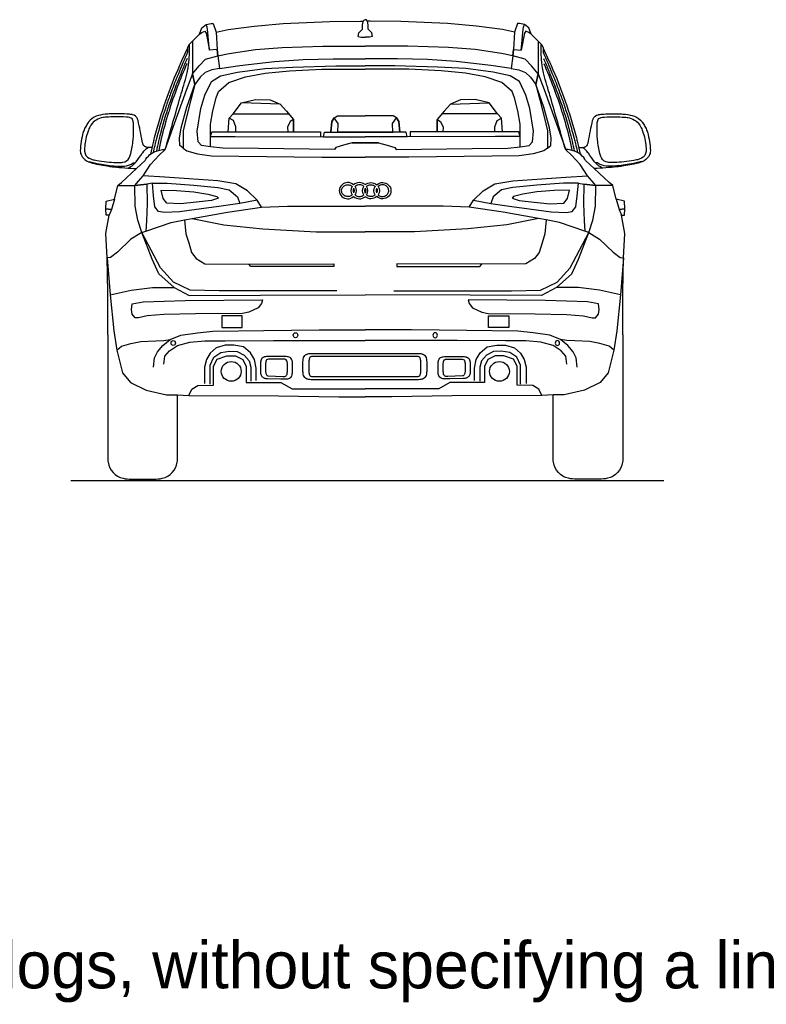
# Model space of a CAD drawing. Header units: millimetres. Extents: x -736 to -723.1, y -2314.2 to -2307.3.
# Tile 1 of 8: x -730.7 to -728, y -2314.2 to -2310.6. Entities that reach past the tile are written whole.
import ezdxf

# ---------------------------------------------------------------- set-up
doc = ezdxf.new("R2010")
doc.units = ezdxf.units.MM
doc.layers.add('DwgFree.com-Lineas perimetro', color=250, linetype='Continuous')

msp = doc.modelspace()

# ---------------------------------------------------------------- linework, layer by layer
at = {"layer": 'DwgFree.com-Lineas perimetro', "color": 18, "true_color": 0x000000}
for p, q in [((-729.9561, -2310.7976), (-729.8818, -2310.7863)), ((-729.8818, -2310.7863), (-729.7556, -2310.7727)), ((-729.7556, -2310.7727), (-729.6516, -2310.7653)), ((-729.6516, -2310.7653), (-729.5427, -2310.7628)), ((-729.1982, -2310.7653), (-729.3071, -2310.7628)), ((-729.0942, -2310.7727), (-729.1982, -2310.7653)), ((-728.9679, -2310.7863), (-729.0942, -2310.7727)), ((-728.8937, -2310.7976), (-728.9679, -2310.7863)), ((-730.3707, -2311.3089), (-730.3697, -2311.2814)), ((-730.3697, -2311.2814), (-730.339, -2311.2739)), ((-730.339, -2311.2739), (-730.3503, -2311.3116)), ((-728.4801, -2311.2814), (-728.5108, -2311.2739)), ((-728.5108, -2311.2739), (-728.4995, -2311.3116)), ((-728.4791, -2311.3089), (-728.4801, -2311.2814)), ((-730.3702, -2311.3321), (-730.3707, -2311.3089)), ((-730.3503, -2311.3116), (-730.3707, -2311.3089)), ((-730.3707, -2311.3089), (-730.3503, -2311.3116)), ((-730.3503, -2311.3116), (-730.3588, -2311.3326)), ((-728.4995, -2311.3116), (-728.4791, -2311.3089)), ((-728.4791, -2311.3089), (-728.4995, -2311.3116)), ((-728.4995, -2311.3116), (-728.491, -2311.3326)), ((-728.4796, -2311.3321), (-728.4791, -2311.3089)), ((-730.3708, -2311.3993), (-730.3588, -2311.3326)), ((-730.3588, -2311.3326), (-730.3702, -2311.3321)), ((-728.491, -2311.3326), (-728.4796, -2311.3321)), ((-728.479, -2311.3993), (-728.491, -2311.3326)), ((-730.3664, -2311.4878), (-730.3708, -2311.3993)), ((-728.4834, -2311.4878), (-728.479, -2311.3993)), ((-730.3636, -2311.6127), (-730.3664, -2311.4878)), ((-730.3664, -2311.4878), (-730.3549, -2311.6228)), ((-728.4834, -2311.4878), (-728.4949, -2311.6228)), ((-728.4862, -2311.6127), (-728.4834, -2311.4878)), ((-730.364, -2311.768), (-730.3636, -2311.6127)), ((-728.4858, -2311.768), (-728.4862, -2311.6127)), ((-730.3549, -2311.6228), (-730.3413, -2311.7544)), ((-728.4949, -2311.6228), (-728.5085, -2311.7544)), ((-730.3413, -2311.7544), (-730.3305, -2311.8243)), ((-728.5085, -2311.7544), (-728.5193, -2311.8243)), ((-730.3305, -2311.8243), (-730.3096, -2311.9066)), ((-728.5193, -2311.8243), (-728.5401, -2311.9066)), ((-729.9788, -2311.8831), (-729.9649, -2311.8572)), ((-729.9649, -2311.8572), (-729.9294, -2311.8448)), ((-729.9294, -2311.8448), (-729.8987, -2311.8457)), ((-729.8987, -2311.8457), (-729.8718, -2311.8591)), ((-729.8718, -2311.8591), (-729.8593, -2311.8841)), ((-728.978, -2311.8591), (-728.9905, -2311.8841)), ((-728.9511, -2311.8457), (-728.978, -2311.8591)), ((-728.9204, -2311.8448), (-728.9511, -2311.8457)), ((-728.8848, -2311.8572), (-728.9204, -2311.8448)), ((-728.871, -2311.8831), (-728.8848, -2311.8572)), ((-729.9788, -2311.9525), (-729.9788, -2311.8831)), ((-729.8593, -2311.8841), (-729.8593, -2311.9427)), ((-728.9905, -2311.8841), (-728.9905, -2311.9427)), ((-728.871, -2311.9525), (-728.871, -2311.8831)), ((-730.3096, -2311.9066), (-730.2806, -2311.9425)), ((-728.5401, -2311.9066), (-728.5692, -2311.9425)), ((-730.2806, -2311.9425), (-730.2232, -2311.9699)), ((-730.2232, -2311.9699), (-730.1497, -2311.987)), ((-730.0677, -2311.9903), (-730.0574, -2311.9669)), ((-730.0574, -2311.9669), (-730.0352, -2311.9537)), ((-730.0352, -2311.9537), (-729.9788, -2311.9525)), ((-729.8593, -2311.9427), (-729.7326, -2311.9427)), ((-729.7326, -2311.9427), (-729.6922, -2311.9657)), ((-729.6922, -2311.9657), (-729.4249, -2311.9657)), ((-729.1575, -2311.9657), (-729.4249, -2311.9657)), ((-729.1172, -2311.9427), (-729.1575, -2311.9657)), ((-728.9905, -2311.9427), (-729.1172, -2311.9427)), ((-728.8146, -2311.9537), (-728.871, -2311.9525)), ((-728.7923, -2311.9669), (-728.8146, -2311.9537)), ((-728.7821, -2311.9903), (-728.7923, -2311.9669)), ((-728.6265, -2311.9699), (-728.7001, -2311.987)), ((-728.5692, -2311.9425), (-728.6265, -2311.9699)), ((-730.1497, -2311.987), (-730.1093, -2311.987)), ((-730.1093, -2311.987), (-730.0677, -2311.9903)), ((-728.7405, -2311.987), (-728.7821, -2311.9903)), ((-728.7001, -2311.987), (-728.7405, -2311.987))]:
    msp.add_line(p, q, dxfattribs=at)
for points in [[(-730.0681, -2310.7117), (-730.0545, -2310.6981), (-730.0292, -2310.6727), (-730.021, -2310.6499), (-730.0046, -2310.6374), (-729.9863, -2310.6335), (-729.9793, -2310.6335), (-729.9687, -2310.6653), (-729.9645, -2310.729), (-729.9931, -2310.7304), (-729.9962, -2310.696), (-729.9989, -2310.6652), (-730.0017, -2310.6472), (-730.0046, -2310.6374)], [(-729.9687, -2310.6653), (-729.925, -2310.6551), (-729.8299, -2310.6431), (-729.7249, -2310.6332), (-729.5547, -2310.627), (-729.4425, -2310.625), (-729.4316, -2310.6249)], [(-729.4515, -2310.6811), (-729.4485, -2310.6674), (-729.4409, -2310.66), (-729.4354, -2310.6543), (-729.4354, -2310.6412), (-729.434, -2310.6302), (-729.4294, -2310.6199), (-729.4249, -2310.6199)], [(-729.3983, -2310.6811), (-729.4013, -2310.6674), (-729.4089, -2310.66), (-729.4144, -2310.6543), (-729.4144, -2310.6412), (-729.4158, -2310.6302), (-729.4204, -2310.6199), (-729.4249, -2310.6199)], [(-728.8811, -2310.6653), (-728.9248, -2310.6551), (-729.0199, -2310.6431), (-729.1248, -2310.6332), (-729.2951, -2310.627), (-729.4073, -2310.625), (-729.4182, -2310.6249)], [(-728.7817, -2310.7117), (-728.7953, -2310.6981), (-728.8206, -2310.6727), (-728.8288, -2310.6499), (-728.8452, -2310.6374), (-728.8635, -2310.6335), (-728.8705, -2310.6335), (-728.8811, -2310.6653), (-728.8853, -2310.729), (-728.8567, -2310.7304), (-728.8536, -2310.696), (-728.8509, -2310.6652), (-728.8481, -2310.6472), (-728.8452, -2310.6374)], [(-730.0292, -2310.6727), (-730.0211, -2310.6666), (-730.0098, -2310.6619), (-730.0056, -2310.6691), (-729.9931, -2310.7304)], [(-729.4515, -2310.6811), (-729.4398, -2310.6833), (-729.4249, -2310.6833)], [(-729.3983, -2310.6811), (-729.41, -2310.6833), (-729.4249, -2310.6833)], [(-728.8206, -2310.6727), (-728.8287, -2310.6666), (-728.84, -2310.6619), (-728.8442, -2310.6691), (-728.8567, -2310.7304)], [(-730.0545, -2310.6981), (-730.0545, -2310.817), (-730.0301, -2310.788), (-730.0081, -2310.7642), (-729.9622, -2310.7518), (-729.9645, -2310.729), (-729.9622, -2310.7518), (-729.9217, -2310.743), (-729.8256, -2310.728), (-729.7284, -2310.7209), (-729.5799, -2310.7165), (-729.4249, -2310.7165)], [(-728.7953, -2310.6981), (-728.7953, -2310.817), (-728.8197, -2310.788), (-728.8417, -2310.7642), (-728.8875, -2310.7518), (-728.8853, -2310.729), (-728.8875, -2310.7518), (-728.9281, -2310.743), (-729.0242, -2310.728), (-729.1214, -2310.7209), (-729.2699, -2310.7165), (-729.4249, -2310.7165)], [(-729.9622, -2310.7518), (-729.9561, -2310.7976), (-729.9841, -2310.8028), (-730.0082, -2310.8129), (-730.0274, -2310.8299), (-730.0469, -2310.8561), (-730.0545, -2310.817), (-730.0469, -2310.8561), (-730.0608, -2310.9117), (-730.0765, -2310.9743), (-730.0891, -2311.0245), (-730.0891, -2311.088), (-730.1009, -2311.0789), (-730.1019, -2311.0513), (-730.0961, -2311.0145), (-730.0753, -2310.9386), (-730.0469, -2310.8561)], [(-728.8875, -2310.7518), (-728.8937, -2310.7976), (-728.8657, -2310.8028), (-728.8416, -2310.8129), (-728.8224, -2310.8299), (-728.8029, -2310.8561), (-728.7953, -2310.817), (-728.8029, -2310.8561), (-728.789, -2310.9117), (-728.7733, -2310.9743), (-728.7607, -2311.0245), (-728.7607, -2311.088), (-728.7488, -2311.0789), (-728.7479, -2311.0513), (-728.7537, -2311.0145), (-728.7745, -2310.9386), (-728.8029, -2310.8561)], [(-729.4731, -2311.0684), (-729.4249, -2311.0684), (-729.4731, -2311.0684), (-729.5046, -2311.0777), (-729.5327, -2311.0859), (-729.5376, -2311.0932), (-729.8145, -2311.0897), (-729.9443, -2311.0887), (-729.9896, -2311.0839), (-730.0216, -2311.0784), (-730.0345, -2311.0648), (-730.0379, -2311.0268), (-730.025, -2310.9439), (-730.01, -2310.895), (-729.9862, -2310.8447), (-729.9523, -2310.825), (-729.8904, -2310.8107), (-729.7912, -2310.7978), (-729.6892, -2310.7924), (-729.532, -2310.7886), (-729.4249, -2310.7886)], [(-729.5427, -2310.7628), (-729.4249, -2310.7628)], [(-729.3071, -2310.7628), (-729.4249, -2310.7628)], [(-729.3767, -2311.0684), (-729.4249, -2311.0684), (-729.3767, -2311.0684), (-729.3452, -2311.0777), (-729.3171, -2311.0859), (-729.3122, -2311.0932), (-729.0352, -2311.0897), (-728.9055, -2311.0887), (-728.8601, -2311.0839), (-728.8282, -2311.0784), (-728.8153, -2311.0648), (-728.8119, -2311.0268), (-728.8248, -2310.9439), (-728.8398, -2310.895), (-728.8635, -2310.8447), (-728.8975, -2310.825), (-728.9594, -2310.8107), (-729.0586, -2310.7978), (-729.1606, -2310.7924), (-729.3177, -2310.7886), (-729.4249, -2310.7886)], [(-730.0545, -2310.817), (-730.0767, -2310.8742), (-730.1552, -2311.0944)], [(-729.9896, -2311.0839), (-729.9896, -2311.0456), (-729.9896, -2311.0003), (-729.9811, -2310.9515), (-729.9691, -2310.9044), (-729.9597, -2310.8813), (-729.9229, -2310.8487), (-729.8612, -2310.8282), (-729.7901, -2310.8153), (-729.7019, -2310.8059), (-729.5829, -2310.7999), (-729.4672, -2310.7999), (-729.4249, -2310.7999)], [(-728.8601, -2311.0839), (-728.8601, -2311.0456), (-728.8601, -2311.0003), (-728.8687, -2310.9515), (-728.8807, -2310.9044), (-728.8901, -2310.8813), (-728.9269, -2310.8487), (-728.9886, -2310.8282), (-729.0597, -2310.8153), (-729.1479, -2310.8059), (-729.2669, -2310.7999), (-729.3825, -2310.7999), (-729.4249, -2310.7999)], [(-728.7953, -2310.817), (-728.773, -2310.8742), (-728.6946, -2311.0944)], [(-729.9245, -2311.0289), (-729.9216, -2310.9785), (-729.9065, -2310.9634), (-729.8758, -2310.9229), (-729.8248, -2310.9113), (-729.772, -2310.9118), (-729.7349, -2310.9275), (-729.7122, -2310.9536), (-729.6865, -2310.9833), (-729.6865, -2311.0289), (-729.6865, -2310.9833), (-729.6994, -2310.9907), (-729.7081, -2311.0116), (-729.7076, -2311.0289)], [(-729.7349, -2310.9275), (-729.8758, -2310.9229)], [(-728.9253, -2311.0289), (-728.9282, -2310.9785), (-728.9433, -2310.9634), (-728.974, -2310.9229), (-729.025, -2310.9113), (-729.0778, -2310.9118), (-729.1149, -2310.9275), (-729.1375, -2310.9536), (-729.1633, -2310.9833), (-729.1633, -2311.0289), (-729.1633, -2310.9833), (-729.1504, -2310.9907), (-729.1417, -2311.0116), (-729.1421, -2311.0289)], [(-729.1149, -2310.9275), (-728.974, -2310.9229)], [(-729.9065, -2310.9634), (-729.7055, -2310.9634), (-729.7045, -2310.9625)], [(-729.5769, -2311.0465), (-729.5739, -2311.0296), (-729.5512, -2311.0296), (-729.5249, -2311.0296), (-729.4249, -2311.0296), (-729.5249, -2311.0296), (-729.5245, -2310.9978), (-729.5381, -2310.9774), (-729.5476, -2310.9906), (-729.5512, -2311.0296), (-729.5476, -2310.9906), (-729.5381, -2310.9774), (-729.5263, -2310.9697), (-729.4424, -2310.9702), (-729.4249, -2310.9703)], [(-729.2729, -2311.0465), (-729.2759, -2311.0296), (-729.2986, -2311.0296), (-729.3249, -2311.0296), (-729.4249, -2311.0296), (-729.3249, -2311.0296), (-729.3253, -2310.9978), (-729.3117, -2310.9774), (-729.3022, -2310.9906), (-729.2986, -2311.0296), (-729.3022, -2310.9906), (-729.3117, -2310.9774), (-729.3235, -2310.9697), (-729.4074, -2310.9702), (-729.4249, -2310.9703)], [(-728.9433, -2310.9634), (-729.1443, -2310.9634), (-729.1453, -2310.9625)], [(-729.8974, -2311.0289), (-729.8972, -2311.0098), (-729.9059, -2310.9872), (-729.9216, -2310.9785)], [(-728.9524, -2311.0289), (-728.9526, -2311.0098), (-728.9439, -2310.9872), (-728.9282, -2310.9785)], [(-729.9896, -2311.0456), (-729.9849, -2311.0289), (-729.9245, -2311.0289), (-729.8974, -2311.0289), (-729.7076, -2311.0289), (-729.6856, -2311.0289), (-729.5887, -2311.0289), (-729.5887, -2311.0465)], [(-728.8601, -2311.0456), (-728.8649, -2311.0289), (-728.9253, -2311.0289), (-728.9524, -2311.0289), (-729.1421, -2311.0289), (-729.1642, -2311.0289), (-729.2611, -2311.0289), (-729.2611, -2311.0465)], [(-729.9896, -2311.0456), (-729.8989, -2311.0456), (-729.5769, -2311.0465), (-729.4249, -2311.0465)], [(-728.8601, -2311.0456), (-728.9509, -2311.0456), (-729.2729, -2311.0465), (-729.4249, -2311.0465)], [(-730.3269, -2311.2237), (-730.2651, -2311.2237), (-730.2514, -2311.2083), (-730.2346, -2311.1893), (-730.2076, -2311.1474), (-730.1762, -2311.1136), (-730.1552, -2311.0944)], [(-730.0891, -2311.088), (-730.0757, -2311.0984), (-730.0371, -2311.1084), (-729.9862, -2311.1156), (-729.8865, -2311.1171), (-729.5835, -2311.1215), (-729.4249, -2311.1215)], [(-728.7607, -2311.088), (-728.7741, -2311.0984), (-728.8127, -2311.1084), (-728.8636, -2311.1156), (-728.9633, -2311.1171), (-729.2663, -2311.1215), (-729.4249, -2311.1215)], [(-728.5228, -2311.2237), (-728.5847, -2311.2237), (-728.5983, -2311.2083), (-728.6152, -2311.1893), (-728.6422, -2311.1474), (-728.6736, -2311.1136), (-728.6946, -2311.0944)], [(-730.339, -2311.2739), (-730.3269, -2311.2237), (-730.3142, -2311.2137), (-730.259, -2311.1628), (-730.2274, -2311.1329)], [(-728.5108, -2311.2739), (-728.5228, -2311.2237), (-728.5356, -2311.2137), (-728.5908, -2311.1628), (-728.6224, -2311.1329)], [(-730.2013, -2311.2152), (-730.2216, -2311.2188), (-730.2651, -2311.2237), (-730.2216, -2311.2188), (-730.2198, -2311.2904), (-730.2222, -2311.353), (-730.225, -2311.391)], [(-730.2391, -2311.3955), (-730.2542, -2311.3512), (-730.2638, -2311.2996), (-730.2651, -2311.2237)], [(-730.2391, -2311.3955), (-730.225, -2311.391), (-730.1325, -2311.3591), (-730.0836, -2311.3496), (-730.0559, -2311.3443), (-729.9279, -2311.3209), (-729.8037, -2311.3031), (-729.819, -2311.2776), (-729.8539, -2311.2436), (-729.8972, -2311.2181), (-729.9627, -2311.207), (-730.0682, -2311.2002), (-730.1557, -2311.1943), (-730.2346, -2311.1893)], [(-729.819, -2311.2776), (-729.8819, -2311.2903), (-729.9584, -2311.3011), (-730.0217, -2311.3089), (-730.1029, -2311.3202), (-730.1566, -2311.3232), (-730.1787, -2311.319), (-730.1924, -2311.3017), (-730.1966, -2311.2618), (-730.2013, -2311.2152), (-730.1476, -2311.2152), (-730.0497, -2311.223), (-729.9626, -2311.2313), (-729.9208, -2311.2403), (-729.891, -2311.2659), (-729.8819, -2311.2903)], [(-728.6106, -2311.3955), (-728.6248, -2311.391), (-728.7173, -2311.3591), (-728.7662, -2311.3496), (-728.7939, -2311.3443), (-728.9219, -2311.3209), (-729.0461, -2311.3031), (-729.0308, -2311.2776), (-728.9959, -2311.2436), (-728.9525, -2311.2181), (-728.8871, -2311.207), (-728.7816, -2311.2002), (-728.694, -2311.1943), (-728.6152, -2311.1893)], [(-729.0308, -2311.2776), (-728.9678, -2311.2903), (-728.8914, -2311.3011), (-728.8281, -2311.3089), (-728.7469, -2311.3202), (-728.6932, -2311.3232), (-728.6711, -2311.319), (-728.6574, -2311.3017), (-728.6532, -2311.2618), (-728.6484, -2311.2152), (-728.7022, -2311.2152), (-728.8, -2311.223), (-728.8872, -2311.2313), (-728.929, -2311.2403), (-728.9588, -2311.2659), (-728.9678, -2311.2903)], [(-728.6484, -2311.2152), (-728.6282, -2311.2188), (-728.5847, -2311.2237), (-728.6282, -2311.2188), (-728.6299, -2311.2904), (-728.6276, -2311.353), (-728.6248, -2311.391)], [(-728.6106, -2311.3955), (-728.5955, -2311.3512), (-728.586, -2311.2996), (-728.5847, -2311.2237)], [(-729.9602, -2311.2707), (-729.9859, -2311.2785), (-730.0408, -2311.285), (-730.0981, -2311.291), (-730.1488, -2311.2892), (-730.1614, -2311.2713), (-730.1691, -2311.2415), (-730.113, -2311.2421), (-730.0503, -2311.2474), (-729.9996, -2311.2564), (-729.9656, -2311.2641), (-729.9602, -2311.2707)], [(-728.8896, -2311.2707), (-728.8639, -2311.2785), (-728.809, -2311.285), (-728.7517, -2311.291), (-728.701, -2311.2892), (-728.6884, -2311.2713), (-728.6807, -2311.2415), (-728.7368, -2311.2421), (-728.7994, -2311.2474), (-728.8502, -2311.2564), (-728.8842, -2311.2641), (-728.8896, -2311.2707)], [(-729.8037, -2311.3031), (-729.7087, -2311.299), (-729.5036, -2311.299), (-729.4249, -2311.299)], [(-729.0461, -2311.3031), (-729.1411, -2311.299), (-729.3462, -2311.299), (-729.4249, -2311.299)], [(-730.0836, -2311.3496), (-730.079, -2311.4008), (-730.0688, -2311.4336), (-730.0581, -2311.4683), (-730.0414, -2311.4909), (-730.0098, -2311.5099), (-729.8499, -2311.511), (-729.5401, -2311.5102), (-729.5401, -2311.5192), (-729.8424, -2311.5192), (-729.8499, -2311.511)], [(-730.0559, -2311.3443), (-729.9406, -2311.3674), (-729.7985, -2311.3821), (-729.6041, -2311.3928), (-729.4249, -2311.3928)], [(-728.7939, -2311.3443), (-728.9092, -2311.3674), (-729.0513, -2311.3821), (-729.2456, -2311.3928), (-729.4249, -2311.3928)], [(-728.7662, -2311.3496), (-728.7708, -2311.4008), (-728.7809, -2311.4336), (-728.7917, -2311.4683), (-728.8084, -2311.4909), (-728.84, -2311.5099), (-728.9999, -2311.511), (-729.3097, -2311.5102), (-729.3097, -2311.5192), (-729.0074, -2311.5192), (-728.9999, -2311.511)], [(-730.3549, -2311.6228), (-730.278, -2311.6059), (-730.2003, -2311.5962), (-730.1215, -2311.5962), (-730.1776, -2311.5465), (-730.2014, -2311.4926), (-730.2391, -2311.3955), (-730.2791, -2311.4203), (-730.3287, -2311.4678), (-730.3537, -2311.4872), (-730.3664, -2311.4878)], [(-729.5286, -2311.6083), (-729.9579, -2311.6083), (-730.064, -2311.6054), (-730.1245, -2311.5762), (-730.1711, -2311.5243), (-730.2391, -2311.3955)], [(-729.3212, -2311.6083), (-728.8919, -2311.6083), (-728.7858, -2311.6054), (-728.7253, -2311.5762), (-728.6787, -2311.5243), (-728.6106, -2311.3955)], [(-728.4949, -2311.6228), (-728.5718, -2311.6059), (-728.6495, -2311.5962), (-728.7283, -2311.5962), (-728.6722, -2311.5465), (-728.6484, -2311.4926), (-728.6106, -2311.3955), (-728.5707, -2311.4203), (-728.5211, -2311.4678), (-728.4961, -2311.4872), (-728.4834, -2311.4878)], [(-730.1215, -2311.5962), (-730.0673, -2311.6258), (-729.8067, -2311.6245), (-729.4249, -2311.6225)], [(-728.7283, -2311.5962), (-728.7825, -2311.6258), (-729.0431, -2311.6245), (-729.4249, -2311.6225)], [(-730.2638, -2311.7071), (-730.2753, -2311.6932), (-730.2777, -2311.6764), (-730.2753, -2311.6556), (-730.2348, -2311.6481), (-730.0817, -2311.6436), (-729.8002, -2311.6408), (-729.8034, -2311.6544), (-729.8158, -2311.67), (-729.8496, -2311.6856), (-729.8724, -2311.6908), (-730.0435, -2311.6921), (-730.1599, -2311.6947), (-730.2198, -2311.6993), (-730.2512, -2311.7061), (-730.2638, -2311.7071)], [(-728.586, -2311.7071), (-728.5744, -2311.6932), (-728.5721, -2311.6764), (-728.5744, -2311.6556), (-728.615, -2311.6481), (-728.7681, -2311.6436), (-729.0496, -2311.6408), (-729.0464, -2311.6544), (-729.034, -2311.67), (-729.0002, -2311.6856), (-728.9774, -2311.6908), (-728.8063, -2311.6921), (-728.6899, -2311.6947), (-728.63, -2311.6993), (-728.5986, -2311.7061), (-728.586, -2311.7071)], [(-730.1966, -2311.8865), (-730.1931, -2311.8522), (-730.1825, -2311.8302), (-730.1631, -2311.8073), (-730.1367, -2311.7853), (-730.0971, -2311.7703), (-730.0368, -2311.7611), (-729.9812, -2311.7555), (-729.7947, -2311.7531), (-729.5929, -2311.7505), (-729.4249, -2311.7505)], [(-728.6532, -2311.8865), (-728.6567, -2311.8522), (-728.6673, -2311.8302), (-728.6867, -2311.8073), (-728.7131, -2311.7853), (-728.7527, -2311.7703), (-728.813, -2311.7611), (-728.8686, -2311.7555), (-729.0551, -2311.7531), (-729.2569, -2311.7505), (-729.4249, -2311.7505)], [(-730.3305, -2311.8243), (-730.3132, -2311.8103), (-730.2802, -2311.8004), (-730.2433, -2311.7931), (-730.1882, -2311.7909), (-730.16, -2311.7893), (-730.1367, -2311.7853)], [(-730.16, -2311.8761), (-730.1563, -2311.8461), (-730.1384, -2311.8272), (-730.1098, -2311.807), (-730.0643, -2311.7952), (-730.0101, -2311.7902), (-729.9357, -2311.7902), (-729.7599, -2311.7897), (-729.5652, -2311.7892), (-729.4249, -2311.7892)], [(-728.6898, -2311.8761), (-728.6935, -2311.8461), (-728.7114, -2311.8272), (-728.74, -2311.807), (-728.7855, -2311.7952), (-728.8397, -2311.7902), (-728.914, -2311.7902), (-729.0899, -2311.7897), (-729.2846, -2311.7892), (-729.4249, -2311.7892)], [(-728.5193, -2311.8243), (-728.5365, -2311.8103), (-728.5695, -2311.8004), (-728.6065, -2311.7931), (-728.6616, -2311.7909), (-728.6898, -2311.7893), (-728.7131, -2311.7853)], [(-729.8229, -2311.9356), (-729.8229, -2311.8897), (-729.8288, -2311.858), (-729.8431, -2311.8343), (-729.8693, -2311.8126), (-729.9044, -2311.8062), (-729.9356, -2311.8062), (-729.9682, -2311.8165), (-729.9904, -2311.8358), (-730.0038, -2311.859), (-730.0107, -2311.8862), (-730.0112, -2311.9144), (-730.0107, -2311.9455)], [(-729.99, -2311.9483), (-729.9908, -2311.8789), (-729.9776, -2311.8501), (-729.9514, -2311.8333), (-729.9202, -2311.8279), (-729.8926, -2311.8294), (-729.8664, -2311.8422), (-729.8486, -2311.8635), (-729.8426, -2311.8867), (-729.8426, -2311.9371)], [(-729.0269, -2311.9356), (-729.0269, -2311.8897), (-729.021, -2311.858), (-729.0066, -2311.8343), (-728.9805, -2311.8126), (-728.9454, -2311.8062), (-728.9142, -2311.8062), (-728.8816, -2311.8165), (-728.8594, -2311.8358), (-728.846, -2311.859), (-728.8391, -2311.8862), (-728.8386, -2311.9144), (-728.8391, -2311.9455)], [(-728.8598, -2311.9483), (-728.859, -2311.8789), (-728.8722, -2311.8501), (-728.8984, -2311.8333), (-728.9295, -2311.8279), (-728.9572, -2311.8294), (-728.9834, -2311.8422), (-729.0012, -2311.8635), (-729.0071, -2311.8867), (-729.0071, -2311.9371)], [(-730.0677, -2311.9903), (-729.7412, -2311.9907), (-729.5209, -2311.9945), (-729.4249, -2311.9945)], [(-728.7821, -2311.9903), (-729.1086, -2311.9907), (-729.3288, -2311.9945), (-729.4249, -2311.9945)], [(-730.4985, -2312.3), (-728.3366, -2312.3)]]:
    msp.add_lwpolyline(points, dxfattribs=at)
for points in [[(-730.2274, -2311.1329, -0.010306), (-730.2251, -2311.1288, -0.1177), (-730.204, -2311.1074, -0.020803), (-730.1974, -2311.1036), (-730.1961, -2311.103, -0.018672), (-730.1913, -2311.1008, -0.087689), (-730.1552, -2311.0925, 0.297799), (-730.1542, -2311.0917), (-730.152, -2311.0858, 0.022608), (-730.1519, -2311.0856, -0.003245), (-730.0996, -2310.9024, 0.000387), (-730.0919, -2310.8762), (-730.0898, -2310.8688, 0.00104), (-730.0781, -2310.8282, 0.020743), (-730.0731, -2310.8079), (-730.0727, -2310.8059, 0.030301), (-730.0672, -2310.7652), (-730.0671, -2310.7638, 0.012572), (-730.0662, -2310.7461, 0.007368), (-730.0659, -2310.7122, 0.798086), (-730.0681, -2310.7117), (-730.0733, -2310.7226, 0.123965), (-730.0734, -2310.7231), (-730.0733, -2310.7241), (-730.0944, -2310.7698, 0.003317), (-730.1019, -2310.7864, 0.041173), (-730.1942, -2311.0509), (-730.1943, -2311.051, 0.001377), (-730.1984, -2311.067, 0.011537), (-730.2083, -2311.1103)], [(-728.6224, -2311.1329, 0.010306), (-728.6247, -2311.1288, 0.1177), (-728.6457, -2311.1074, 0.020803), (-728.6524, -2311.1036), (-728.6537, -2311.103, 0.018672), (-728.6585, -2311.1008, 0.087689), (-728.6946, -2311.0925, -0.297799), (-728.6956, -2311.0917), (-728.6978, -2311.0858, -0.022608), (-728.6979, -2311.0856, 0.003245), (-728.7502, -2310.9024, -0.000387), (-728.7579, -2310.8762), (-728.76, -2310.8688, -0.00104), (-728.7717, -2310.8282, -0.020743), (-728.7767, -2310.8079), (-728.7771, -2310.8059, -0.030301), (-728.7826, -2310.7652), (-728.7827, -2310.7638, -0.012572), (-728.7836, -2310.7461, -0.007368), (-728.7839, -2310.7122, -0.798086), (-728.7817, -2310.7117), (-728.7765, -2310.7226, -0.123965), (-728.7764, -2310.7231), (-728.7765, -2310.7241), (-728.7554, -2310.7698, -0.003317), (-728.7479, -2310.7864, -0.041173), (-728.6555, -2311.0509), (-728.6555, -2311.051, -0.001377), (-728.6514, -2311.067, -0.011537), (-728.6415, -2311.1103)], [(-730.0733, -2310.7241), (-730.0726, -2310.7377, -0.118691), (-730.0728, -2310.7385, 0.008418), (-730.1064, -2310.8169, 0.00039), (-730.1106, -2310.8273), (-730.1109, -2310.8279, 0.006704), (-730.1345, -2310.8884, 0.008977), (-730.15, -2310.932), (-730.1524, -2310.9391, 0.015337), (-730.1814, -2311.0353), (-730.1862, -2311.0531, 0.005343), (-730.1906, -2311.0701), (-730.1928, -2311.0791, 0.017151), (-730.198, -2311.104)], [(-728.7765, -2310.7241), (-728.7772, -2310.7377, 0.118691), (-728.777, -2310.7385, -0.008418), (-728.7434, -2310.8169, -0.00039), (-728.7392, -2310.8273), (-728.7389, -2310.8279, -0.006704), (-728.7153, -2310.8884, -0.008977), (-728.6997, -2310.932), (-728.6974, -2310.9391, -0.015337), (-728.6684, -2311.0353), (-728.6636, -2311.0531, -0.005343), (-728.6592, -2311.0701), (-728.657, -2311.0791, -0.017151), (-728.6518, -2311.104)], [(-730.0745, -2310.7617, 0.007844), (-730.0926, -2310.8038, 0.000181), (-730.096, -2310.8122), (-730.098, -2310.8169, 0.016111), (-730.1419, -2310.9341), (-730.1429, -2310.9373, 0.002517), (-730.1448, -2310.9429, 0.011934), (-730.1652, -2311.0109, 0.000919), (-730.1664, -2311.015), (-730.1688, -2311.024, 0.000492), (-730.1692, -2311.0256, 0.015324), (-730.1865, -2311.0988)], [(-730.0752, -2310.7799, 0.029177), (-730.1405, -2310.9528), (-730.1421, -2310.9578, 0.015273), (-730.1687, -2311.0529, 0.004335), (-730.1715, -2311.0648), (-730.1729, -2311.0712, 0.011764), (-730.178, -2311.0961)], [(-728.7753, -2310.7617, -0.007844), (-728.7572, -2310.8038, -0.000181), (-728.7537, -2310.8122), (-728.7518, -2310.8169, -0.016111), (-728.7079, -2310.9341), (-728.7069, -2310.9373, -0.002517), (-728.705, -2310.9429, -0.011934), (-728.6846, -2311.0109, -0.000919), (-728.6834, -2311.015), (-728.681, -2311.024, -0.000492), (-728.6806, -2311.0256, -0.015324), (-728.6633, -2311.0988)], [(-728.7746, -2310.7799, -0.029177), (-728.7093, -2310.9528), (-728.7077, -2310.9578, -0.015273), (-728.6811, -2311.0529, -0.004335), (-728.6783, -2311.0648), (-728.6768, -2311.0712, -0.011764), (-728.6718, -2311.0961)], [(-730.2036, -2311.086), (-730.2119, -2311.086, -0.029985), (-730.2158, -2311.0858, -0.031365), (-730.2228, -2311.0844, -0.017493), (-730.225, -2311.0838), (-730.2264, -2311.0834, -0.2349), (-730.2348, -2311.0751), (-730.2353, -2311.0738, -0.039086), (-730.238, -2311.0632, 0.011664), (-730.2533, -2310.9876, 0.03714), (-730.255, -2310.9822), (-730.2551, -2310.9818, 0.25629), (-730.2738, -2310.9661), (-730.275, -2310.9659, 0.029393), (-730.2873, -2310.9642, 0.027837), (-730.3469, -2310.9629, 0.011535), (-730.3631, -2310.9638), (-730.3657, -2310.964, 0.041625), (-730.3978, -2310.9692, 0.134093), (-730.4274, -2310.9859, 0.027421), (-730.4325, -2310.9915), (-730.4329, -2310.992, 0.037683), (-730.4419, -2311.005, 0.035146), (-730.4499, -2311.0211), (-730.4503, -2311.022, 0.035728), (-730.4556, -2311.0379, 0.029875), (-730.4622, -2311.0724, 0.029643), (-730.4639, -2311.0967), (-730.4639, -2311.0974, 0.133765), (-730.4589, -2311.1162), (-730.4588, -2311.1163, 0.027989), (-730.4569, -2311.1194, 0.131851), (-730.4343, -2311.1375), (-730.4328, -2311.1381, 0.044416), (-730.419, -2311.1427, 0.022925), (-730.3596, -2311.1541), (-730.3563, -2311.1546, 0.011549), (-730.3429, -2311.1562, 0.009609), (-730.259, -2311.1628)], [(-728.6462, -2311.086), (-728.6379, -2311.086, 0.029985), (-728.634, -2311.0858, 0.031365), (-728.627, -2311.0844, 0.017493), (-728.6248, -2311.0838), (-728.6234, -2311.0834, 0.2349), (-728.615, -2311.0751), (-728.6145, -2311.0738, 0.039086), (-728.6118, -2311.0632, -0.011664), (-728.5965, -2310.9876, -0.03714), (-728.5948, -2310.9822), (-728.5946, -2310.9818, -0.25629), (-728.576, -2310.9661), (-728.5748, -2310.9659, -0.029393), (-728.5625, -2310.9642, -0.027837), (-728.5029, -2310.9629, -0.011535), (-728.4867, -2310.9638), (-728.4841, -2310.964, -0.041625), (-728.452, -2310.9692, -0.134093), (-728.4224, -2310.9859, -0.027421), (-728.4172, -2310.9915), (-728.4169, -2310.992, -0.037683), (-728.4078, -2311.005, -0.035146), (-728.3998, -2311.0211), (-728.3995, -2311.022, -0.035728), (-728.3942, -2311.0379, -0.029875), (-728.3876, -2311.0724, -0.029643), (-728.3859, -2311.0967), (-728.3859, -2311.0974, -0.133765), (-728.3908, -2311.1162), (-728.3909, -2311.1163, -0.027989), (-728.3929, -2311.1194, -0.131851), (-728.4155, -2311.1375), (-728.417, -2311.1381, -0.044416), (-728.4308, -2311.1427, -0.022925), (-728.4902, -2311.1541), (-728.4935, -2311.1546, -0.011549), (-728.5069, -2311.1562, -0.009609), (-728.5908, -2311.1628)], [(-730.2889, -2311.1608, 0.10037), (-730.2623, -2311.1407, 0.025748), (-730.2601, -2311.1378, 0.000045), (-730.2379, -2311.1066, -0.000029), (-730.2379, -2311.1066), (-730.2379, -2311.1066, -0.003334), (-730.2365, -2311.1046, -0.080789), (-730.2171, -2311.0856)], [(-728.5609, -2311.1608, -0.10037), (-728.5874, -2311.1407, -0.025748), (-728.5897, -2311.1378, -0.000045), (-728.6119, -2311.1066, 0.000029), (-728.6119, -2311.1066), (-728.6119, -2311.1066, 0.003334), (-728.6133, -2311.1046, 0.080789), (-728.6327, -2311.0856)], [(-730.4312, -2311.1367, 0.066273), (-730.3119, -2311.1538, 0.003712), (-730.3112, -2311.1538, 0.103293), (-730.2804, -2311.1473, 0.026132), (-730.2777, -2311.1459), (-730.2712, -2311.1422, -0.130947), (-730.2689, -2311.1415), (-730.2631, -2311.1415)], [(-728.4186, -2311.1367, -0.066273), (-728.5379, -2311.1538, -0.003712), (-728.5385, -2311.1538, -0.103293), (-728.5694, -2311.1473, -0.026132), (-728.5721, -2311.1459), (-728.5786, -2311.1422, 0.130947), (-728.5809, -2311.1415), (-728.5867, -2311.1415)], [(-730.364, -2311.768), (-730.364, -2312.2132, 0.034503), (-730.3627, -2312.2326, 0.31433), (-730.3081, -2312.2916, 0.05371), (-730.2779, -2312.2948), (-730.1955, -2312.2948, 0.05371), (-730.1653, -2312.2916, 0.31433), (-730.1107, -2312.2326, 0.034503), (-730.1093, -2312.2132), (-730.1093, -2311.987)], [(-728.4858, -2311.768), (-728.4858, -2312.2132, -0.034503), (-728.4871, -2312.2326, -0.31433), (-728.5417, -2312.2916, -0.05371), (-728.5719, -2312.2948), (-728.6543, -2312.2948, -0.05371), (-728.6845, -2312.2916, -0.31433), (-728.7391, -2312.2326, -0.034503), (-728.7405, -2312.2132), (-728.7405, -2311.987)]]:
    msp.add_lwpolyline(points, format="xyb", dxfattribs=at)
for points in [[(-730.3795, -2310.9764), (-730.3813, -2310.9767, 0.088084), (-730.4063, -2310.9858, 0.032082), (-730.4107, -2310.9888), (-730.4118, -2310.9896, 0.110523), (-730.4284, -2311.0094), (-730.4288, -2311.0102, 0.034226), (-730.4358, -2311.0264, 0.064736), (-730.4479, -2311.0824, 0.031855), (-730.4482, -2311.0988), (-730.4481, -2311.0996, 0.277418), (-730.4314, -2311.1249), (-730.4291, -2311.1259, 0.060755), (-730.413, -2311.1313, 0.039132), (-730.3411, -2311.1401, 0.010991), (-730.3282, -2311.1404), (-730.3173, -2311.1404, 0.035003), (-730.3086, -2311.1398, 0.246331), (-730.2853, -2311.1231), (-730.2843, -2311.1211, 0.058914), (-730.2796, -2311.1082, 0.032426), (-730.2712, -2311.0576, 0.018971), (-730.27, -2311.0377), (-730.27, -2311.0363, 0.015279), (-730.2702, -2310.9996, 0.03287), (-730.271, -2310.9919), (-730.2711, -2310.9914, 0.048054), (-730.2731, -2310.9841, 0.026225), (-730.2733, -2310.9835, 0.156131), (-730.2783, -2310.9785, 0.017045), (-730.2786, -2310.9783, 0.062024), (-730.2849, -2310.9764, 0.013217), (-730.2932, -2310.9752, 0.012879), (-730.2968, -2310.9749, 0.035173), (-730.3704, -2310.9753, 0.024464)], [(-728.4703, -2310.9764), (-728.4685, -2310.9767, -0.088084), (-728.4435, -2310.9858, -0.032082), (-728.4391, -2310.9888), (-728.438, -2310.9896, -0.110523), (-728.4214, -2311.0094), (-728.421, -2311.0102, -0.034226), (-728.414, -2311.0264, -0.064736), (-728.4019, -2311.0824, -0.031855), (-728.4016, -2311.0988), (-728.4016, -2311.0996, -0.277418), (-728.4184, -2311.1249), (-728.4207, -2311.1259, -0.060755), (-728.4368, -2311.1313, -0.039132), (-728.5087, -2311.1401, -0.010991), (-728.5216, -2311.1404), (-728.5325, -2311.1404, -0.035003), (-728.5412, -2311.1398, -0.246331), (-728.5645, -2311.1231), (-728.5655, -2311.1211, -0.058914), (-728.5702, -2311.1082, -0.032426), (-728.5786, -2311.0576, -0.018971), (-728.5798, -2311.0377), (-728.5798, -2311.0363, -0.015279), (-728.5796, -2310.9996, -0.03287), (-728.5788, -2310.9919), (-728.5787, -2310.9914, -0.048054), (-728.5767, -2310.9841, -0.026225), (-728.5765, -2310.9835, -0.156131), (-728.5715, -2310.9785, -0.017045), (-728.5711, -2310.9783, -0.062024), (-728.5649, -2310.9764, -0.013217), (-728.5566, -2310.9752, -0.012879), (-728.553, -2310.9749, -0.035173), (-728.4794, -2310.9753, -0.024464)], [(-729.7852, -2311.8478, 0.052979), (-729.7932, -2311.8494), (-729.7936, -2311.8496, 0.014237), (-729.7944, -2311.8498, 0.206859), (-729.8048, -2311.86, 0.021377), (-729.8052, -2311.8609), (-729.8055, -2311.8621, 0.047655), (-729.8067, -2311.8678, 0.028538), (-729.8071, -2311.8748), (-729.8071, -2311.9028, 0.089447), (-729.8049, -2311.9153, 0.168951), (-729.7977, -2311.924), (-729.7973, -2311.9242, 0.056273), (-729.7935, -2311.926, 0.038127), (-729.7882, -2311.9273, 0.034724), (-729.7817, -2311.928), (-729.7325, -2311.9294, 0.007088), (-729.7166, -2311.9296), (-729.7141, -2311.9296, 0.026384), (-729.7118, -2311.9295, 0.008645), (-729.7103, -2311.9293, 0.040973), (-729.7043, -2311.9279), (-729.7039, -2311.9278, 0.193298), (-729.6938, -2311.9196), (-729.6938, -2311.9194, 0.011396), (-729.6934, -2311.9187, 0.074872), (-729.691, -2311.9111, 0.039676), (-729.6903, -2311.9026), (-729.6903, -2311.8757, 0.014109), (-729.6904, -2311.8715), (-729.6904, -2311.8714, 0.002013), (-729.6905, -2311.8704, 0.049848), (-729.6917, -2311.863, 0.031001), (-729.6926, -2311.8603), (-729.6928, -2311.8599, 0.2006), (-729.7026, -2311.85), (-729.7031, -2311.8498, 0.063068), (-729.7088, -2311.8483, 0.024479), (-729.7176, -2311.8475, 0.010349), (-729.7196, -2311.8474), (-729.7777, -2311.8474, 0.024033)], [(-729.709, -2311.8749, 0.028598), (-729.7094, -2311.869, 0.041276), (-729.7102, -2311.8648, 0.03405), (-729.7108, -2311.8633), (-729.711, -2311.8628, 0.176643), (-729.7156, -2311.8581, 0.114476), (-729.7189, -2311.8573), (-729.7783, -2311.8573, 0.215662), (-729.7846, -2311.8602, 0.08226), (-729.7868, -2311.8637, 0.045853), (-729.7874, -2311.8655, 0.028902), (-729.788, -2311.8697, 0.023504), (-729.7884, -2311.8766), (-729.7884, -2311.9001, 0.021077), (-729.7881, -2311.9062, 0.068679), (-729.7868, -2311.9119, 0.00392), (-729.7868, -2311.912, 0.112421), (-729.784, -2311.9161, 0.180929), (-729.7785, -2311.9184), (-729.7259, -2311.9201, 0.00819), (-729.7205, -2311.9202, 0.066832), (-729.7164, -2311.9196, 0.192123), (-729.7119, -2311.9162), (-729.7117, -2311.916, 0.065915), (-729.7103, -2311.9126, 0.025597), (-729.7098, -2311.9104, 0.044775), (-729.709, -2311.9026)], [(-729.6175, -2311.9323, -0.023562), (-729.6268, -2311.9318, -0.040555), (-729.6347, -2311.9305, -0.049974), (-729.6388, -2311.9289), (-729.6393, -2311.9287, -0.187392), (-729.6497, -2311.9174, -0.016912), (-729.65, -2311.9164, -0.053261), (-729.652, -2311.9064, -0.023315), (-729.6524, -2311.8978), (-729.6524, -2311.8708, -0.023315), (-729.652, -2311.8621, -0.053261), (-729.65, -2311.8521, -0.016912), (-729.6497, -2311.8511, -0.187392), (-729.6393, -2311.8399), (-729.6388, -2311.8396, -0.049974), (-729.6347, -2311.8381, -0.040555), (-729.6268, -2311.8367, -0.023562), (-729.6175, -2311.8363), (-729.2359, -2311.8363, -0.023562), (-729.2266, -2311.8367, -0.040555), (-729.2187, -2311.8381, -0.049974), (-729.2146, -2311.8396), (-729.2141, -2311.8399, -0.187392), (-729.2037, -2311.8511, -0.016912), (-729.2034, -2311.8521, -0.053261), (-729.2014, -2311.8621, -0.023315), (-729.201, -2311.8708), (-729.201, -2311.8978, -0.023315), (-729.2014, -2311.9064, -0.053261), (-729.2034, -2311.9164, -0.016912), (-729.2037, -2311.9174, -0.187392), (-729.2141, -2311.9287), (-729.2146, -2311.9289, -0.049974), (-729.2187, -2311.9305, -0.040555), (-729.2266, -2311.9318, -0.023562), (-729.2359, -2311.9323)], [(-729.619, -2311.8476, 0.129151), (-729.6236, -2311.8488, 0.19692), (-729.6293, -2311.856, 0.06994), (-729.6303, -2311.8629), (-729.6303, -2311.9056, 0.06994), (-729.6293, -2311.9125, 0.19692), (-729.6236, -2311.9197, 0.129151), (-729.619, -2311.9209), (-729.2344, -2311.9209, 0.129151), (-729.2298, -2311.9197, 0.19692), (-729.2241, -2311.9125, 0.06994), (-729.2231, -2311.9056), (-729.2231, -2311.8629, 0.06994), (-729.2241, -2311.856, 0.19692), (-729.2298, -2311.8488, 0.129151), (-729.2344, -2311.8476)], [(-729.0646, -2311.8478, -0.052979), (-729.0565, -2311.8494), (-729.0561, -2311.8496, -0.014237), (-729.0554, -2311.8498, -0.206859), (-729.045, -2311.86, -0.021377), (-729.0446, -2311.8609), (-729.0443, -2311.8621, -0.047655), (-729.0431, -2311.8678, -0.028538), (-729.0427, -2311.8748), (-729.0427, -2311.9028, -0.089447), (-729.0449, -2311.9153, -0.168951), (-729.0521, -2311.924), (-729.0525, -2311.9242, -0.056273), (-729.0563, -2311.926, -0.038127), (-729.0616, -2311.9273, -0.034724), (-729.0681, -2311.928), (-729.1172, -2311.9294, -0.007088), (-729.1332, -2311.9296), (-729.1357, -2311.9296, -0.026384), (-729.138, -2311.9295, -0.008645), (-729.1395, -2311.9293, -0.040973), (-729.1455, -2311.9279), (-729.1459, -2311.9278, -0.193298), (-729.156, -2311.9196), (-729.156, -2311.9194, -0.011396), (-729.1564, -2311.9187, -0.074872), (-729.1588, -2311.9111, -0.039676), (-729.1595, -2311.9026), (-729.1595, -2311.8757, -0.014109), (-729.1594, -2311.8715), (-729.1594, -2311.8714, -0.002013), (-729.1593, -2311.8704, -0.049848), (-729.1581, -2311.863, -0.031001), (-729.1572, -2311.8603), (-729.157, -2311.8599, -0.2006), (-729.1472, -2311.85), (-729.1467, -2311.8498, -0.063068), (-729.141, -2311.8483, -0.024479), (-729.1322, -2311.8475, -0.010349), (-729.1302, -2311.8474), (-729.0721, -2311.8474, -0.024033)], [(-729.1407, -2311.8749, -0.028598), (-729.1404, -2311.869, -0.041276), (-729.1396, -2311.8648, -0.03405), (-729.139, -2311.8633), (-729.1388, -2311.8628, -0.176643), (-729.1342, -2311.8581, -0.114476), (-729.1309, -2311.8573), (-729.0715, -2311.8573, -0.215662), (-729.0651, -2311.8602, -0.08226), (-729.063, -2311.8637, -0.045853), (-729.0624, -2311.8655, -0.028902), (-729.0618, -2311.8697, -0.023504), (-729.0614, -2311.8766), (-729.0614, -2311.9001, -0.021077), (-729.0617, -2311.9062, -0.068679), (-729.063, -2311.9119, -0.00392), (-729.063, -2311.912, -0.112421), (-729.0658, -2311.9161, -0.180929), (-729.0713, -2311.9184), (-729.1239, -2311.9201, -0.00819), (-729.1293, -2311.9202, -0.066832), (-729.1334, -2311.9196, -0.192123), (-729.1379, -2311.9162), (-729.138, -2311.916, -0.065915), (-729.1395, -2311.9126, -0.025597), (-729.14, -2311.9104, -0.044775), (-729.1407, -2311.9026)]]:
    msp.add_lwpolyline(points, format="xyb", close=True, dxfattribs=at)
for points in [[(-729.8737, -2311.6996), (-729.9485, -2311.6996), (-729.9485, -2311.7416), (-729.8737, -2311.7416)], [(-728.9761, -2311.6996), (-728.9013, -2311.6996), (-728.9013, -2311.7416), (-728.9761, -2311.7416)]]:
    msp.add_lwpolyline(points, close=True, dxfattribs=at)
for centre in [(-729.9138, -2311.902), (-728.936, -2311.902)]:
    msp.add_circle(centre, 0.0361, dxfattribs=at)
for centre, start_param, end_param in [((-729.4886, -2311.2431), 3.967772, 8.598598), ((-729.4465, -2311.2431), 10.256047, 11.740191), ((-729.4465, -2311.2431), 5.72866, 6.837707), ((-729.4886, -2311.2431), 8.870257, 9.979303), ((-729.4465, -2311.2431), 2.581906, 3.701275), ((-729.4465, -2311.2431), 7.109365, 8.593509)]:
    msp.add_ellipse(centre, major_axis=(-0.0311, 0), ratio=0.952664, start_param=start_param, end_param=end_param, dxfattribs=at)
at = {"layer": 'DwgFree.com-Lineas perimetro', "color": 18, "true_color": 0x000000, "extrusion": (0, 0, -1)}
for centre, start_param, end_param in [((-729.4046, -2311.2431), 10.256047, 11.740191), ((-729.3625, -2311.2431), 3.967772, 8.598598), ((-729.4046, -2311.2431), 2.581906, 3.701275), ((-729.3625, -2311.2431), 8.870257, 9.979303), ((-729.4046, -2311.2431), 5.72866, 6.837707), ((-729.4046, -2311.2431), 7.109365, 8.593509)]:
    msp.add_ellipse(centre, major_axis=(0.0311, 0), ratio=0.952664, start_param=start_param, end_param=end_param, dxfattribs=at)
at = {"layer": 'DwgFree.com-Lineas perimetro', "color": 18, "true_color": 0x000000}
for centre in [(-729.6795, -2311.77), (-730.125, -2311.7985)]:
    msp.add_ellipse(centre, major_axis=(0, 0.00907), ratio=0.878754, dxfattribs=at)
at = {"layer": 'DwgFree.com-Lineas perimetro', "color": 18, "true_color": 0x000000, "extrusion": (0, 0, -1)}
for centre in [(-729.1703, -2311.77), (-728.7248, -2311.7985)]:
    msp.add_ellipse(centre, major_axis=(0, 0.00907), ratio=0.878754, dxfattribs=at)
at = {"layer": 'DwgFree.com-Lineas perimetro', "color": 18, "true_color": 0x000000}
for points, knots in [([(-729.4729, -2311.2587), (-729.4735, -2311.2592), (-729.4742, -2311.2598), (-729.4765, -2311.2614), (-729.4783, -2311.2623), (-729.4821, -2311.2637), (-729.4841, -2311.2642), (-729.4881, -2311.2646), (-729.4902, -2311.2645), (-729.4942, -2311.2639), (-729.4961, -2311.2634), (-729.4998, -2311.2618), (-729.5015, -2311.2608), (-729.5046, -2311.2584), (-729.506, -2311.257), (-729.5083, -2311.254), (-729.5093, -2311.2524), (-729.5107, -2311.2489), (-729.5111, -2311.2471), (-729.5115, -2311.2435), (-729.5115, -2311.2416), (-729.5109, -2311.238), (-729.5103, -2311.2362), (-729.5087, -2311.2328), (-729.5077, -2311.2312), (-729.5052, -2311.2283), (-729.5038, -2311.227), (-729.5006, -2311.2248), (-729.4988, -2311.2238), (-729.495, -2311.2225), (-729.493, -2311.222), (-729.489, -2311.2216), (-729.4869, -2311.2216), (-729.4829, -2311.2222), (-729.481, -2311.2228), (-729.4773, -2311.2244), (-729.4756, -2311.2254), (-729.4736, -2311.2269), (-729.4732, -2311.2272), (-729.4729, -2311.2275)], [7.107064, 7.107064, 7.107064, 7.107064, 7.22373, 7.22373, 7.485669, 7.485669, 7.747609, 7.747609, 8.009548, 8.009548, 8.271488, 8.271488, 8.533428, 8.533428, 8.795367, 8.795367, 9.057307, 9.057307, 9.319247, 9.319247, 9.581186, 9.581186, 9.843126, 9.843126, 10.105066, 10.105066, 10.367005, 10.367005, 10.628945, 10.628945, 10.890885, 10.890885, 11.152824, 11.152824, 11.414764, 11.414764, 11.676704, 11.676704, 11.742489, 11.742489, 11.742489, 11.742489]), ([(-729.4309, -2311.2274), (-729.4315, -2311.2268), (-729.4322, -2311.2263), (-729.4345, -2311.2248), (-729.4363, -2311.2238), (-729.44, -2311.2225), (-729.442, -2311.222), (-729.4461, -2311.2216), (-729.4481, -2311.2216), (-729.4521, -2311.2222), (-729.4541, -2311.2228), (-729.4578, -2311.2244), (-729.4595, -2311.2254), (-729.4614, -2311.2269), (-729.4618, -2311.2272), (-729.4622, -2311.2275)], [10.257503, 10.257503, 10.257503, 10.257503, 10.367005, 10.367005, 10.628945, 10.628945, 10.890885, 10.890885, 11.152824, 11.152824, 11.414764, 11.414764, 11.676704, 11.676704, 11.742489, 11.742489, 11.742489, 11.742489]), ([(-729.4202, -2311.2274), (-729.4195, -2311.2268), (-729.4189, -2311.2263), (-729.4166, -2311.2248), (-729.4148, -2311.2238), (-729.4111, -2311.2225), (-729.4091, -2311.222), (-729.405, -2311.2216), (-729.403, -2311.2216), (-729.399, -2311.2222), (-729.397, -2311.2228), (-729.3933, -2311.2244), (-729.3916, -2311.2254), (-729.3897, -2311.2269), (-729.3893, -2311.2272), (-729.3889, -2311.2275)], [10.257503, 10.257503, 10.257503, 10.257503, 10.367005, 10.367005, 10.628945, 10.628945, 10.890885, 10.890885, 11.152824, 11.152824, 11.414764, 11.414764, 11.676704, 11.676704, 11.742489, 11.742489, 11.742489, 11.742489]), ([(-729.3782, -2311.2587), (-729.3776, -2311.2592), (-729.3769, -2311.2598), (-729.3745, -2311.2614), (-729.3728, -2311.2623), (-729.369, -2311.2637), (-729.367, -2311.2642), (-729.363, -2311.2646), (-729.3609, -2311.2645), (-729.3569, -2311.2639), (-729.355, -2311.2634), (-729.3513, -2311.2618), (-729.3495, -2311.2608), (-729.3464, -2311.2584), (-729.3451, -2311.257), (-729.3428, -2311.254), (-729.3418, -2311.2524), (-729.3404, -2311.2489), (-729.34, -2311.2471), (-729.3396, -2311.2435), (-729.3396, -2311.2416), (-729.3402, -2311.238), (-729.3408, -2311.2362), (-729.3423, -2311.2328), (-729.3434, -2311.2312), (-729.3458, -2311.2283), (-729.3473, -2311.227), (-729.3505, -2311.2248), (-729.3523, -2311.2238), (-729.3561, -2311.2225), (-729.3581, -2311.222), (-729.3621, -2311.2216), (-729.3642, -2311.2216), (-729.3682, -2311.2222), (-729.3701, -2311.2228), (-729.3738, -2311.2244), (-729.3755, -2311.2254), (-729.3775, -2311.2269), (-729.3778, -2311.2272), (-729.3782, -2311.2275)], [7.107064, 7.107064, 7.107064, 7.107064, 7.22373, 7.22373, 7.485669, 7.485669, 7.747609, 7.747609, 8.009548, 8.009548, 8.271488, 8.271488, 8.533428, 8.533428, 8.795367, 8.795367, 9.057307, 9.057307, 9.319247, 9.319247, 9.581186, 9.581186, 9.843126, 9.843126, 10.105066, 10.105066, 10.367005, 10.367005, 10.628945, 10.628945, 10.890885, 10.890885, 11.152824, 11.152824, 11.414764, 11.414764, 11.676704, 11.676704, 11.742489, 11.742489, 11.742489, 11.742489]), ([(-729.4675, -2311.2347), (-729.4676, -2311.235), (-729.4678, -2311.2353), (-729.4686, -2311.2373), (-729.469, -2311.2391), (-729.4693, -2311.2416), (-729.4694, -2311.2424), (-729.4694, -2311.2431), (-729.4694, -2311.2442), (-729.4693, -2311.2453), (-729.4688, -2311.2481), (-729.4683, -2311.2498), (-729.4675, -2311.2515)], [5.8734817, 5.8734817, 5.8734817, 5.8734817, 5.9173976, 5.9173976, 6.1793372, 6.1793372, 6.2831853, 6.2831853, 6.2831853, 6.4379106, 6.4379106, 6.6928973, 6.6928973, 6.6928973, 6.6928973]), ([(-729.4675, -2311.2347), (-729.4674, -2311.235), (-729.4673, -2311.2353), (-729.4665, -2311.2373), (-729.466, -2311.2391), (-729.4657, -2311.2416), (-729.4657, -2311.2424), (-729.4657, -2311.2431), (-729.4657, -2311.2442), (-729.4658, -2311.2453), (-729.4662, -2311.2481), (-729.4668, -2311.2498), (-729.4675, -2311.2515)], [5.8734817, 5.8734817, 5.8734817, 5.8734817, 5.9173976, 5.9173976, 6.1793372, 6.1793372, 6.2831853, 6.2831853, 6.2831853, 6.4379106, 6.4379106, 6.6928973, 6.6928973, 6.6928973, 6.6928973]), ([(-729.4622, -2311.2587), (-729.4615, -2311.2592), (-729.4608, -2311.2598), (-729.4585, -2311.2614), (-729.4567, -2311.2623), (-729.4529, -2311.2637), (-729.451, -2311.2642), (-729.4469, -2311.2646), (-729.4449, -2311.2645), (-729.4409, -2311.2639), (-729.4389, -2311.2634), (-729.4352, -2311.2618), (-729.4335, -2311.2608), (-729.4316, -2311.2594), (-729.4313, -2311.2591), (-729.4309, -2311.2588)], [7.107064, 7.107064, 7.107064, 7.107064, 7.22373, 7.22373, 7.485669, 7.485669, 7.747609, 7.747609, 8.009548, 8.009548, 8.271488, 8.271488, 8.533428, 8.533428, 8.59205, 8.59205, 8.59205, 8.59205]), ([(-729.4255, -2311.2344), (-729.4257, -2311.2348), (-729.4259, -2311.2352), (-729.4267, -2311.2373), (-729.4272, -2311.2391), (-729.4275, -2311.2416), (-729.4275, -2311.2424), (-729.4275, -2311.2431), (-729.4275, -2311.2442), (-729.4274, -2311.2453), (-729.4269, -2311.2481), (-729.4264, -2311.2499), (-729.4256, -2311.2517), (-729.4256, -2311.2517), (-729.4255, -2311.2517)], [5.8605386, 5.8605386, 5.8605386, 5.8605386, 5.9173976, 5.9173976, 6.1793372, 6.1793372, 6.2831853, 6.2831853, 6.2831853, 6.4379106, 6.4379106, 6.6998502, 6.6998502, 6.7058319, 6.7058319, 6.7058319, 6.7058319]), ([(-729.4255, -2311.2344), (-729.4254, -2311.2348), (-729.4252, -2311.2352), (-729.4244, -2311.2373), (-729.4239, -2311.2391), (-729.4236, -2311.2416), (-729.4236, -2311.2424), (-729.4236, -2311.2431), (-729.4236, -2311.2442), (-729.4237, -2311.2453), (-729.4242, -2311.2481), (-729.4247, -2311.2499), (-729.4255, -2311.2517), (-729.4255, -2311.2517), (-729.4255, -2311.2517)], [5.8605386, 5.8605386, 5.8605386, 5.8605386, 5.9173976, 5.9173976, 6.1793372, 6.1793372, 6.2831853, 6.2831853, 6.2831853, 6.4379106, 6.4379106, 6.6998502, 6.6998502, 6.7058319, 6.7058319, 6.7058319, 6.7058319]), ([(-729.3889, -2311.2587), (-729.3896, -2311.2592), (-729.3903, -2311.2598), (-729.3926, -2311.2614), (-729.3944, -2311.2623), (-729.3981, -2311.2637), (-729.4001, -2311.2642), (-729.4042, -2311.2646), (-729.4062, -2311.2645), (-729.4102, -2311.2639), (-729.4122, -2311.2634), (-729.4159, -2311.2618), (-729.4176, -2311.2608), (-729.4195, -2311.2594), (-729.4198, -2311.2591), (-729.4202, -2311.2588)], [7.107064, 7.107064, 7.107064, 7.107064, 7.22373, 7.22373, 7.485669, 7.485669, 7.747609, 7.747609, 8.009548, 8.009548, 8.271488, 8.271488, 8.533428, 8.533428, 8.59205, 8.59205, 8.59205, 8.59205]), ([(-729.3836, -2311.2347), (-729.3837, -2311.235), (-729.3838, -2311.2353), (-729.3846, -2311.2373), (-729.3851, -2311.2391), (-729.3854, -2311.2416), (-729.3854, -2311.2424), (-729.3854, -2311.2431), (-729.3854, -2311.2442), (-729.3853, -2311.2453), (-729.3848, -2311.2481), (-729.3843, -2311.2498), (-729.3836, -2311.2515)], [5.8734817, 5.8734817, 5.8734817, 5.8734817, 5.9173976, 5.9173976, 6.1793372, 6.1793372, 6.2831853, 6.2831853, 6.2831853, 6.4379106, 6.4379106, 6.6928973, 6.6928973, 6.6928973, 6.6928973]), ([(-729.3836, -2311.2347), (-729.3834, -2311.235), (-729.3833, -2311.2353), (-729.3825, -2311.2373), (-729.382, -2311.2391), (-729.3818, -2311.2416), (-729.3817, -2311.2424), (-729.3817, -2311.2431), (-729.3817, -2311.2442), (-729.3818, -2311.2453), (-729.3823, -2311.2481), (-729.3828, -2311.2498), (-729.3836, -2311.2515)], [5.8734817, 5.8734817, 5.8734817, 5.8734817, 5.9173976, 5.9173976, 6.1793372, 6.1793372, 6.2831853, 6.2831853, 6.2831853, 6.4379106, 6.4379106, 6.6928973, 6.6928973, 6.6928973, 6.6928973])]:
    msp.add_open_spline(points, degree=3, knots=knots, dxfattribs=at)

# ---------------------------------------------------------------- texts
at = {"layer": 'DwgFree.com-Lineas perimetro', "color": 1}
msp.add_text('It is forbidden to use our files on their websites and blogs, without specifying a link to our website - DwgFree.com', height=0.170538, dxfattribs=at).set_placement((-736.071, -2314.1508))

doc.saveas('drawing.dxf')
